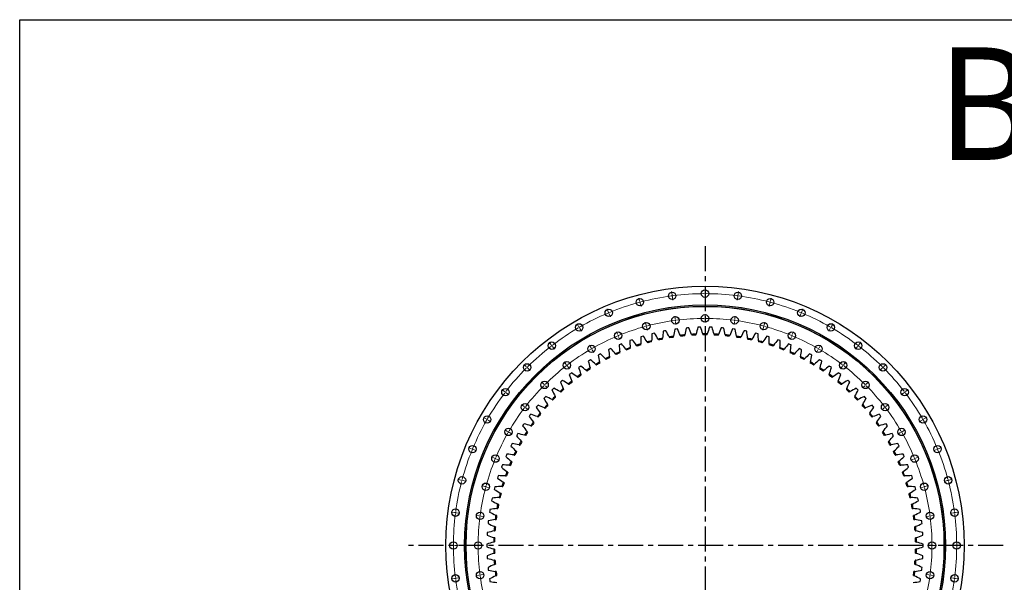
# Model space of a CAD drawing. Header units: millimetres. Extents: x -236 to 12913, y 25865 to 35735.
# Tile 4 of 10: x -236 to 4142, y 33235 to 35735. Entities that reach past the tile are written whole.
import ezdxf

# ---------------------------------------------------------------- set-up
doc = ezdxf.new("R2010")
doc.units = ezdxf.units.MM
doc.header["$LTSCALE"] = 50
doc.linetypes.add('CENTER', pattern=[10.16, 6.35, -1.27, 1.27, -1.27])

msp = doc.modelspace()

# ---------------------------------------------------------------- linework, layer by layer
at = {"linetype": 'CENTER', "ltscale": 0.35}
for p, q in [((2811.4, 34728.1), (2811.4, 32069.5)), ((4137.1, 33398.8), (1485.7, 33398.8))]:
    msp.add_line(p, q, dxfattribs=at)
at = {"color": 0, "linetype": 'Continuous', "lineweight": 18}
for p, q in [((2664.7, 34513.1), (2662.9, 34527)), ((2665.4, 34508.2), (2665.1, 34510.7)), ((2665.4, 34508.2), (2665.7, 34505.7)), ((2666, 34503.2), (2667.9, 34489.4)), ((2811.4, 34522.8), (2811.4, 34536.8)), ((2811.4, 34517.8), (2811.4, 34520.3)), ((2811.4, 34517.8), (2811.4, 34515.3)), ((2811.4, 34512.8), (2811.4, 34498.8)), ((2956.8, 34503.2), (2955, 34489.4)), ((2957.5, 34508.2), (2957.2, 34505.7)), ((2957.5, 34508.2), (2957.8, 34510.7)), ((2958.2, 34513.1), (2960, 34527)), ((2520.5, 34484.5), (2516.9, 34498)), ((2521.8, 34479.6), (2521.2, 34482)), ((2521.8, 34479.6), (2522.5, 34477.2)), ((2523.1, 34474.8), (2526.7, 34461.3)), ((3099.8, 34474.8), (3096.1, 34461.3)), ((3101.1, 34479.6), (3100.4, 34477.2)), ((3101.1, 34479.6), (3101.7, 34482)), ((3102.4, 34484.5), (3106, 34498)), ((2381.3, 34437.2), (2375.9, 34450.1)), ((2383.2, 34432.6), (2382.3, 34434.9)), ((2383.2, 34432.6), (2384.2, 34430.3)), ((2385.1, 34428), (2390.5, 34415)), ((2679.1, 34404.1), (2677.3, 34418)), ((2811.4, 34412.8), (2811.4, 34426.8)), ((2943.8, 34404.1), (2945.6, 34418)), ((3237.8, 34428), (3232.4, 34415)), ((3239.7, 34432.6), (3238.7, 34430.3)), ((3239.7, 34432.6), (3240.6, 34434.9)), ((3241.6, 34437.2), (3246.9, 34450.1)), ((2249.4, 34372.2), (2242.4, 34384.3)), ((2251.9, 34367.8), (2250.7, 34370)), ((2251.9, 34367.8), (2253.2, 34365.7)), ((2549, 34378.2), (2545.4, 34391.7)), ((2550.3, 34373.4), (2549.6, 34375.8)), ((2550.3, 34373.4), (2550.9, 34371)), ((2551.6, 34368.6), (2555.2, 34355)), ((2679.7, 34399.1), (2679.4, 34401.6)), ((2679.7, 34399.1), (2680.1, 34396.7)), ((2680.4, 34394.2), (2682.2, 34380.3)), ((2811.4, 34407.8), (2811.4, 34410.3)), ((2811.4, 34407.8), (2811.4, 34405.3)), ((2811.4, 34402.8), (2811.4, 34388.8)), ((2942.5, 34394.2), (2940.7, 34380.3)), ((2943.1, 34399.1), (2942.8, 34396.7)), ((2943.1, 34399.1), (2943.5, 34401.6)), ((3071.3, 34368.6), (3067.7, 34355)), ((3072.6, 34373.4), (3071.9, 34371)), ((3072.6, 34373.4), (3073.2, 34375.8)), ((3073.9, 34378.2), (3077.5, 34391.7)), ((3370.9, 34367.8), (3369.7, 34365.7)), ((3370.9, 34367.8), (3372.2, 34370)), ((3373.4, 34372.2), (3380.4, 34384.3)), ((2254.4, 34363.5), (2261.4, 34351.4)), ((2423.4, 34335.6), (2418, 34348.5)), ((2425.3, 34331), (2424.4, 34333.3)), ((2425.3, 34331), (2426.3, 34328.6)), ((2427.2, 34326.3), (2432.6, 34313.4)), ((3195.7, 34326.3), (3190.3, 34313.4)), ((3197.6, 34331), (3196.6, 34328.6)), ((3197.6, 34331), (3198.5, 34333.3)), ((3199.5, 34335.6), (3204.8, 34348.5)), ((3368.4, 34363.5), (3361.4, 34351.4)), ((2127.2, 34290.5), (2118.7, 34301.6)), ((2130.2, 34286.5), (2128.7, 34288.5)), ((2130.2, 34286.5), (2131.8, 34284.5)), ((2133.3, 34282.6), (2141.8, 34271.5)), ((2304.4, 34276.9), (2297.4, 34289)), ((3318.4, 34276.9), (3325.4, 34289)), ((3489.6, 34282.6), (3481.1, 34271.5)), ((3492.6, 34286.5), (3491.1, 34284.5)), ((3492.6, 34286.5), (3494.2, 34288.5)), ((3495.7, 34290.5), (3504.2, 34301.6)), ((2306.9, 34272.6), (2305.7, 34274.7)), ((2306.9, 34272.6), (2308.2, 34270.4)), ((2309.4, 34268.3), (2316.4, 34256.1)), ((3313.4, 34268.3), (3306.4, 34256.1)), ((3315.9, 34272.6), (3314.7, 34270.4)), ((3315.9, 34272.6), (3317.2, 34274.7)), ((2016.7, 34193.6), (2006.8, 34203.4)), ((2194.2, 34203.2), (2185.6, 34214.3)), ((2197.2, 34199.3), (2195.7, 34201.2)), ((2197.2, 34199.3), (2198.7, 34197.3)), ((2200.2, 34195.3), (2208.8, 34184.2)), ((3422.6, 34195.3), (3414.1, 34184.2)), ((3425.7, 34199.3), (3424.2, 34197.3)), ((3425.7, 34199.3), (3427.2, 34201.2)), ((3428.7, 34203.2), (3437.2, 34214.3)), ((3606.2, 34193.6), (3616.1, 34203.4)), ((2020.2, 34190), (2018.4, 34191.8)), ((2020.2, 34190), (2022, 34188.2)), ((2023.7, 34186.5), (2033.6, 34176.6)), ((3599.2, 34186.5), (3589.3, 34176.6)), ((3602.7, 34190), (3600.9, 34188.2)), ((3602.7, 34190), (3604.5, 34191.8)), ((2094.4, 34115.8), (2084.5, 34125.7)), ((2098, 34112.2), (2096.2, 34114)), ((2098, 34112.2), (2099.7, 34110.5)), ((2101.5, 34108.7), (2111.4, 34098.8)), ((3521.4, 34108.7), (3511.5, 34098.8)), ((3524.9, 34112.2), (3523.1, 34110.5)), ((3524.9, 34112.2), (3526.7, 34114)), ((3528.4, 34115.8), (3538.3, 34125.7)), ((1919.7, 34083), (1908.6, 34091.5)), ((1923.7, 34080), (1921.7, 34081.5)), ((1923.7, 34080), (1925.7, 34078.4)), ((1927.6, 34076.9), (1938.8, 34068.4)), ((3695.2, 34076.9), (3684.1, 34068.4)), ((3699.2, 34080), (3697.2, 34078.4)), ((3699.2, 34080), (3701.2, 34081.5)), ((3703.2, 34083), (3714.3, 34091.5)), ((2007, 34016), (1995.9, 34024.6)), ((3615.9, 34016), (3627, 34024.6)), ((2010.9, 34013), (2009, 34014.5)), ((2010.9, 34013), (2012.9, 34011.5)), ((2014.9, 34010), (2026, 34001.4)), ((3608, 34010), (3596.9, 34001.4)), ((3611.9, 34013), (3610, 34011.5)), ((3611.9, 34013), (3613.9, 34014.5)), ((1838, 33960.8), (1825.9, 33967.8)), ((1842.4, 33958.3), (1840.2, 33959.5)), ((1842.4, 33958.3), (1844.5, 33957)), ((1846.7, 33955.8), (1858.8, 33948.8)), ((3776.2, 33955.8), (3764.1, 33948.8)), ((3780.5, 33958.3), (3778.4, 33957)), ((3780.5, 33958.3), (3782.7, 33959.5)), ((3784.9, 33960.8), (3797, 33967.8)), ((1933.3, 33905.8), (1921.2, 33912.8)), ((1937.6, 33903.3), (1935.5, 33904.5)), ((1937.6, 33903.3), (1939.8, 33902)), ((1942, 33900.8), (1954.1, 33893.8)), ((3680.9, 33900.8), (3668.8, 33893.8)), ((3685.3, 33903.3), (3683.1, 33902)), ((3685.3, 33903.3), (3687.4, 33904.5)), ((3689.6, 33905.8), (3701.7, 33912.8)), ((1773, 33828.9), (1760.1, 33834.3)), ((1777.6, 33827), (1775.3, 33827.9)), ((1777.6, 33827), (1779.9, 33826)), ((1782.2, 33825.1), (1795.2, 33819.7)), ((3840.6, 33825.1), (3827.7, 33819.7)), ((3845.3, 33827), (3843, 33826)), ((3845.3, 33827), (3847.6, 33827.9)), ((3849.9, 33828.9), (3862.8, 33834.3)), ((1874.6, 33786.8), (1861.7, 33792.2)), ((1879.2, 33784.9), (1876.9, 33785.8)), ((1879.2, 33784.9), (1881.6, 33783.9)), ((1883.9, 33783), (1896.8, 33777.6)), ((3739, 33783), (3726.1, 33777.6)), ((3743.6, 33784.9), (3741.3, 33783.9)), ((3743.6, 33784.9), (3745.9, 33785.8)), ((3748.3, 33786.8), (3761.2, 33792.2)), ((1725.7, 33689.7), (1712.2, 33693.3)), ((1730.6, 33688.4), (1728.2, 33689)), ((1730.6, 33688.4), (1733, 33687.7)), ((1735.4, 33687.1), (1748.9, 33683.5)), ((3887.5, 33687.1), (3874, 33683.5)), ((3892.3, 33688.4), (3889.9, 33687.7)), ((3892.3, 33688.4), (3894.7, 33689)), ((3897.1, 33689.7), (3910.7, 33693.3)), ((1832, 33661.2), (1818.5, 33664.8)), ((1836.8, 33659.9), (1834.4, 33660.6)), ((1836.8, 33659.9), (1839.2, 33659.3)), ((1841.7, 33658.6), (1855.2, 33655)), ((3781.2, 33658.6), (3767.7, 33655)), ((3786.1, 33659.9), (3783.6, 33659.3)), ((3786.1, 33659.9), (3788.5, 33660.6)), ((3790.9, 33661.2), (3804.4, 33664.8)), ((1697.1, 33545.5), (1683.2, 33547.3)), ((1702, 33544.8), (1699.5, 33545.1)), ((1702, 33544.8), (1704.5, 33544.5)), ((1707, 33544.2), (1720.9, 33542.3)), ((3915.9, 33544.2), (3902, 33542.3)), ((3920.9, 33544.8), (3918.4, 33544.5)), ((3920.9, 33544.8), (3923.3, 33545.1)), ((3925.8, 33545.5), (3939.7, 33547.3)), ((1806.1, 33531.1), (1792.2, 33532.9)), ((1811.1, 33530.5), (1808.6, 33530.8)), ((1811.1, 33530.5), (1813.6, 33530.1)), ((1816, 33529.8), (1829.9, 33528)), ((3806.9, 33529.8), (3793, 33528)), ((3811.8, 33530.5), (3809.3, 33530.1)), ((3811.8, 33530.5), (3814.3, 33530.8)), ((3816.8, 33531.1), (3830.6, 33532.9)), ((1687.4, 33398.8), (1673.4, 33398.8)), ((1692.4, 33398.8), (1689.9, 33398.8)), ((1692.4, 33398.8), (1694.9, 33398.8)), ((1697.4, 33398.8), (1711.4, 33398.8)), ((1797.4, 33398.8), (1783.4, 33398.8)), ((1802.4, 33398.8), (1799.9, 33398.8)), ((1802.4, 33398.8), (1804.9, 33398.8)), ((1807.4, 33398.8), (1821.4, 33398.8)), ((3815.4, 33398.8), (3801.4, 33398.8)), ((3820.4, 33398.8), (3817.9, 33398.8)), ((3820.4, 33398.8), (3822.9, 33398.8)), ((3825.4, 33398.8), (3839.4, 33398.8)), ((3925.4, 33398.8), (3911.4, 33398.8)), ((3930.4, 33398.8), (3927.9, 33398.8)), ((3930.4, 33398.8), (3932.9, 33398.8)), ((3935.4, 33398.8), (3949.4, 33398.8)), ((1697.1, 33252.1), (1683.2, 33250.2)), ((1702, 33252.7), (1699.5, 33252.4)), ((1702, 33252.7), (1704.5, 33253)), ((1707, 33253.4), (1720.9, 33255.2)), ((1806.1, 33266.4), (1792.2, 33264.6)), ((1811.1, 33267.1), (1808.6, 33266.7)), ((1811.1, 33267.1), (1813.6, 33267.4)), ((1816, 33267.7), (1829.9, 33269.5)), ((3806.9, 33267.7), (3793, 33269.5)), ((3811.8, 33267.1), (3809.3, 33267.4)), ((3811.8, 33267.1), (3814.3, 33266.7)), ((3816.8, 33266.4), (3830.6, 33264.6)), ((3915.9, 33253.4), (3902, 33255.2)), ((3920.9, 33252.7), (3918.4, 33253)), ((3920.9, 33252.7), (3923.3, 33252.4)), ((3925.8, 33252.1), (3939.7, 33250.2))]:
    msp.add_line(p, q, dxfattribs=at)
at = {"color": 7, "linetype": 'Continuous', "lineweight": 25}
for p, q in [((2785.6, 34368.2), (2779.7, 34368.1)), ((2791.6, 34368.4), (2785.6, 34368.2)), ((2837.3, 34368.2), (2831.3, 34368.4)), ((2843.2, 34368.1), (2837.3, 34368.2)), ((2531.5, 34327.3), (2525.8, 34325.5)), ((2537.2, 34329), (2531.5, 34327.3)), ((2581.3, 34340.9), (2575.5, 34339.4)), ((2587.1, 34342.3), (2581.3, 34340.9)), ((2631.7, 34351.8), (2625.9, 34350.7)), ((2637.6, 34352.9), (2631.7, 34351.8)), ((2682.7, 34360), (2676.8, 34359.2)), ((2688.6, 34360.8), (2682.7, 34360)), ((2734.1, 34365.5), (2728.1, 34365)), ((2740, 34365.9), (2734.1, 34365.5)), ((2888.8, 34365.5), (2882.9, 34365.9)), ((2894.8, 34365), (2888.8, 34365.5)), ((2940.2, 34360), (2934.2, 34360.8)), ((2946.1, 34359.2), (2940.2, 34360)), ((2991.1, 34351.8), (2985.3, 34352.9)), ((2997, 34350.7), (2991.1, 34351.8)), ((3041.6, 34340.9), (3035.8, 34342.3)), ((3047.4, 34339.4), (3041.6, 34340.9)), ((3091.4, 34327.3), (3085.7, 34329)), ((3097.1, 34325.5), (3091.4, 34327.3)), ((2434.4, 34292.3), (2428.9, 34289.9)), ((2439.9, 34294.6), (2434.4, 34292.3)), ((2482.4, 34311.1), (2476.8, 34309)), ((2488.1, 34313.1), (2482.4, 34311.1)), ((3140.4, 34311.1), (3134.8, 34313.1)), ((3146, 34309), (3140.4, 34311.1)), ((3188.5, 34292.3), (3183, 34294.6)), ((3194, 34289.9), (3188.5, 34292.3)), ((2341.5, 34247.1), (2336.3, 34244.2)), ((2346.7, 34250), (2341.5, 34247.1)), ((2387.3, 34270.9), (2382, 34268.3)), ((2392.7, 34273.5), (2387.3, 34270.9)), ((3235.5, 34270.9), (3230.2, 34273.5)), ((3240.9, 34268.3), (3235.5, 34270.9)), ((3281.4, 34247.1), (3276.1, 34250)), ((3286.6, 34244.2), (3281.4, 34247.1)), ((2258.9, 34195.8), (2254, 34192.4)), ((2297, 34220.9), (2292, 34217.7)), ((2302.1, 34224.1), (2297, 34220.9)), ((3325.8, 34220.9), (3320.8, 34224.1)), ((3330.9, 34217.7), (3325.8, 34220.9)), ((3368.9, 34192.4), (3364, 34195.8)), ((2212.6, 34161.6), (2207.9, 34157.9)), ((2217.3, 34165.2), (2212.6, 34161.6)), ((2254, 34192.4), (2249.1, 34188.9)), ((3373.8, 34188.9), (3368.9, 34192.4)), ((3410.3, 34161.6), (3405.6, 34165.2)), ((3415, 34157.9), (3410.3, 34161.6)), ((2172.8, 34128.6), (2168.3, 34124.7)), ((2177.3, 34132.5), (2172.8, 34128.6)), ((3450.1, 34128.6), (3445.6, 34132.5)), ((3454.6, 34124.7), (3450.1, 34128.6)), ((2134.9, 34093.6), (2130.6, 34089.4)), ((2139.2, 34097.7), (2134.9, 34093.6)), ((3488, 34093.6), (3483.7, 34097.7)), ((3492.3, 34089.4), (3488, 34093.6)), ((2064.8, 34017.7), (2061.1, 34013.1)), ((2068.7, 34022.3), (2064.8, 34017.7)), ((2098.8, 34056.6), (2094.8, 34052.2)), ((2102.9, 34061), (2098.8, 34056.6)), ((3524, 34056.6), (3520, 34061)), ((3528.1, 34052.2), (3524, 34056.6)), ((3558, 34017.7), (3554.2, 34022.3)), ((3561.8, 34013.1), (3558, 34017.7)), ((2033, 33977.1), (2029.4, 33972.3)), ((2036.5, 33981.9), (2033, 33977.1)), ((3589.9, 33977.1), (3586.3, 33981.9)), ((3593.5, 33972.3), (3589.9, 33977.1)), ((2003.3, 33934.9), (2000, 33929.9)), ((2006.6, 33939.8), (2003.3, 33934.9)), ((3619.6, 33934.9), (3616.3, 33939.8)), ((3622.9, 33929.9), (3619.6, 33934.9)), ((1975.9, 33891.1), (1972.9, 33885.9)), ((1978.9, 33896.2), (1975.9, 33891.1)), ((3647, 33891.1), (3643.9, 33896.2)), ((3650, 33885.9), (3647, 33891.1)), ((1950.9, 33845.9), (1948.1, 33840.6)), ((1953.6, 33851.2), (1950.9, 33845.9)), ((3672, 33845.9), (3669.2, 33851.2)), ((3674.7, 33840.6), (3672, 33845.9)), ((1928.3, 33799.5), (1925.8, 33794.1)), ((1930.8, 33804.9), (1928.3, 33799.5)), ((3694.6, 33799.5), (3692.1, 33804.9)), ((3697, 33794.1), (3694.6, 33799.5)), ((1910.4, 33757.5), (1908.2, 33751.9)), ((3714.7, 33751.9), (3712.5, 33757.5)), ((1908.2, 33751.9), (1906.1, 33746.4)), ((3716.8, 33746.4), (3714.7, 33751.9)), ((1890.7, 33703.4), (1888.8, 33697.7)), ((1892.6, 33709), (1890.7, 33703.4)), ((3732.2, 33703.4), (3730.3, 33709)), ((3734, 33697.7), (3732.2, 33703.4)), ((1875.8, 33653.9), (1874.2, 33648.2)), ((1877.4, 33659.7), (1875.8, 33653.9)), ((3747.1, 33653.9), (3745.5, 33659.7)), ((3748.6, 33648.2), (3747.1, 33653.9)), ((1863.5, 33603.8), (1862.3, 33597.9)), ((1864.8, 33609.6), (1863.5, 33603.8)), ((3759.3, 33603.8), (3758.1, 33609.6)), ((3760.6, 33597.9), (3759.3, 33603.8)), ((1854, 33553), (1853, 33547.1)), ((1854.9, 33558.9), (1854, 33553)), ((3768.9, 33553), (3767.9, 33558.9)), ((3769.8, 33547.1), (3768.9, 33553)), ((1847.1, 33501.8), (1846.5, 33495.9)), ((1847.8, 33507.8), (1847.1, 33501.8)), ((3775.8, 33501.8), (3775.1, 33507.8)), ((3776.4, 33495.9), (3775.8, 33501.8)), ((1843, 33450.4), (1842.7, 33444.4)), ((1843.3, 33456.3), (1843, 33450.4)), ((3779.9, 33450.4), (3779.5, 33456.3)), ((3780.2, 33444.4), (3779.9, 33450.4)), ((1841.6, 33404.7), (1841.6, 33398.8)), ((3781.3, 33398.8), (3781.2, 33404.7)), ((1841.6, 33398.8), (1841.6, 33392.8)), ((3781.2, 33392.8), (3781.3, 33398.8)), ((1842.7, 33353.1), (1843, 33347.1)), ((1843, 33347.1), (1843.3, 33341.2)), ((3779.5, 33341.2), (3779.9, 33347.1)), ((3779.9, 33347.1), (3780.2, 33353.1)), ((1846.5, 33301.6), (1847.1, 33295.7)), ((1847.1, 33295.7), (1847.8, 33289.7)), ((3775.1, 33289.7), (3775.8, 33295.7)), ((3775.8, 33295.7), (3776.4, 33301.6)), ((1853, 33250.4), (1854, 33244.5)), ((1854, 33244.5), (1854.9, 33238.6)), ((3767.9, 33238.6), (3768.9, 33244.5)), ((3768.9, 33244.5), (3769.8, 33250.4))]:
    msp.add_line(p, q, dxfattribs=at)
msp.add_lwpolyline([(-236, 35734.8), (12913, 35734.8), (12913, 25865.2), (-236, 25865.2)], close=True)
for centre, radius in [((2811.4, 33398.8), 1152), ((2665.4, 34508.2), 16.5), ((2811.4, 34517.8), 16.5), ((2957.5, 34508.2), 16.5), ((2811.4, 33398.8), 1069), ((2811.4, 33398.8), 1063), ((2811.4, 33398.8), 1062.5), ((2521.8, 34479.6), 16.5), ((3101.1, 34479.6), 16.5), ((2383.2, 34432.6), 16.5), ((2679.7, 34399.1), 16.5), ((2811.4, 34407.8), 16.5), ((2943.1, 34399.1), 16.5), ((3239.7, 34432.6), 16.5), ((2251.9, 34367.8), 16.5), ((2550.3, 34373.4), 16.5), ((3072.6, 34373.4), 16.5), ((3370.9, 34367.8), 16.5), ((2425.3, 34331), 16.5), ((3197.6, 34331), 16.5), ((2130.2, 34286.5), 16.5), ((2306.9, 34272.6), 16.5), ((3315.9, 34272.6), 16.5), ((3492.6, 34286.5), 16.5), ((2020.2, 34190), 16.5), ((2197.2, 34199.3), 16.5), ((3425.7, 34199.3), 16.5), ((3602.7, 34190), 16.5), ((2098, 34112.2), 16.5), ((3524.9, 34112.2), 16.5), ((1923.7, 34080), 16.5), ((3699.2, 34080), 16.5), ((2010.9, 34013), 16.5), ((3611.9, 34013), 16.5), ((1842.4, 33958.3), 16.5), ((3780.5, 33958.3), 16.5), ((1937.6, 33903.3), 16.5), ((3685.3, 33903.3), 16.5), ((1777.6, 33827), 16.5), ((3845.3, 33827), 16.5), ((1879.2, 33784.9), 16.5), ((3743.6, 33784.9), 16.5), ((1730.6, 33688.4), 16.5), ((1836.8, 33659.9), 16.5), ((3786.1, 33659.9), 16.5), ((3892.3, 33688.4), 16.5), ((1702, 33544.8), 16.5), ((1811.1, 33530.5), 16.5), ((3811.8, 33530.5), 16.5), ((3920.9, 33544.8), 16.5), ((1692.4, 33398.8), 16.5), ((1802.4, 33398.8), 16.5), ((3820.4, 33398.8), 16.5), ((3930.4, 33398.8), 16.5), ((1811.1, 33267.1), 16.5), ((3811.8, 33267.1), 16.5), ((1702, 33252.7), 16.5), ((3920.9, 33252.7), 16.5)]:
    msp.add_circle(centre, radius, dxfattribs=at)
at = {"color": 0, "linetype": 'Continuous', "lineweight": 18}
for radius, start, end in [(1119, 97.756, 104.744), (1119, 97.5, 97.628), (1119, 97.372, 97.5), (1119, 90.256, 97.244), (1119, 90, 90.128), (1119, 89.872, 90), (1119, 82.756, 89.744), (1119, 82.5, 82.628), (1119, 82.372, 82.5), (1119, 75.256, 82.244), (1119, 105.256, 112.244), (1119, 105, 105.128), (1119, 104.872, 105), (1119, 75, 75.128), (1119, 74.872, 75), (1119, 67.756, 74.744), (1119, 112.756, 119.744), (1119, 112.5, 112.628), (1119, 112.372, 112.5), (1119, 67.5, 67.628), (1119, 67.372, 67.5), (1119, 60.256, 67.244), (1119, 120, 120.128), (1119, 119.872, 120), (1009, 105.2839, 112.2161), (1009, 105, 105.142), (1009, 104.858, 105), (1009, 97.7839, 104.7161), (1009, 97.5, 97.642), (1009, 97.358, 97.5), (1009, 90.2839, 97.2161), (1009, 90, 90.142), (1009, 89.858, 90), (1009, 82.7839, 89.7161), (1009, 82.5, 82.642), (1009, 82.358, 82.5), (1009, 75.2839, 82.2161), (1009, 75, 75.142), (1009, 74.858, 75), (1009, 67.7839, 74.7161), (1119, 60, 60.128), (1119, 59.872, 60), (1119, 120.256, 127.244), (1009, 112.7839, 119.7161), (1009, 112.5, 112.642), (1009, 112.358, 112.5), (1009, 67.5, 67.642), (1009, 67.358, 67.5), (1009, 60.2839, 67.2161), (1119, 52.756, 59.744), (1119, 127.756, 134.744), (1119, 127.5, 127.628), (1119, 127.372, 127.5), (1119, 52.5, 52.628), (1119, 52.372, 52.5), (1119, 45.256, 52.244), (1009, 120.2839, 127.2161), (1009, 120, 120.142), (1009, 119.858, 120), (1009, 60, 60.142), (1009, 59.858, 60), (1009, 52.7839, 59.7161), (1009, 127.7839, 134.7161), (1009, 127.5, 127.642), (1009, 127.358, 127.5), (1009, 52.5, 52.642), (1009, 52.358, 52.5), (1009, 45.2839, 52.2161), (1119, 135.256, 142.244), (1119, 135, 135.128), (1119, 134.872, 135), (1119, 45, 45.128), (1119, 44.872, 45), (1119, 37.756, 44.744), (1009, 135.2839, 142.2161), (1009, 135, 135.142), (1009, 134.858, 135), (1009, 45, 45.142), (1009, 44.858, 45), (1009, 37.7839, 44.7161), (1119, 142.756, 149.744), (1119, 142.5, 142.628), (1119, 142.372, 142.5), (1119, 37.5, 37.628), (1119, 37.372, 37.5), (1119, 30.256, 37.244), (1009, 142.7839, 149.7161), (1009, 142.5, 142.642), (1009, 142.358, 142.5), (1009, 37.5, 37.642), (1009, 37.358, 37.5), (1009, 30.2839, 37.2161), (1119, 150.256, 157.244), (1119, 150, 150.128), (1119, 149.872, 150), (1119, 30, 30.128), (1119, 29.872, 30), (1119, 22.756, 29.744), (1009, 150.2839, 157.2161), (1009, 150, 150.142), (1009, 149.858, 150), (1009, 30, 30.142), (1009, 29.858, 30), (1009, 22.7839, 29.7161), (1119, 157.756, 164.744), (1119, 157.5, 157.628), (1119, 157.372, 157.5), (1119, 22.5, 22.628), (1119, 22.372, 22.5), (1119, 15.256, 22.244), (1009, 157.7839, 164.7161), (1009, 157.5, 157.642), (1009, 157.358, 157.5), (1009, 22.5, 22.642), (1009, 22.358, 22.5), (1009, 15.2839, 22.2161), (1119, 165.256, 172.244), (1119, 165, 165.128), (1119, 164.872, 165), (1119, 15, 15.128), (1119, 14.872, 15), (1119, 7.756, 14.744), (1009, 165.2839, 172.2161), (1009, 165, 165.142), (1009, 164.858, 165), (1009, 15, 15.142), (1009, 14.858, 15), (1009, 7.7839, 14.7161), (1119, 172.756, 179.744), (1119, 172.5, 172.628), (1119, 172.372, 172.5), (1119, 7.5, 7.628), (1119, 7.372, 7.5), (1119, 0.256, 7.244), (1009, 172.7839, 179.7161), (1009, 172.5, 172.642), (1009, 172.358, 172.5), (1009, 7.5, 7.642), (1009, 7.358, 7.5), (1009, 0.2839, 7.2161), (1119, 179.872, 180), (1119, 180, 180.128), (1119, 180.256, 187.244), (1009, 179.858, 180), (1009, 180, 180.142), (1009, 180.2839, 187.2161), (1009, 352.7839, 359.7161), (1009, 0, 0.142), (1009, 359.858, 0), (1119, 352.756, 359.744), (1119, 0, 0.128), (1119, 359.872, 0), (1119, 187.372, 187.5), (1119, 187.5, 187.628), (1119, 187.756, 194.744), (1009, 187.358, 187.5), (1009, 187.5, 187.642), (1009, 187.7839, 194.7161), (1009, 345.2839, 352.2161), (1009, 352.358, 352.5), (1009, 352.5, 352.642), (1119, 345.256, 352.244), (1119, 352.372, 352.5), (1119, 352.5, 352.628)]:
    msp.add_arc((2811.4, 33398.8), radius, start, end, dxfattribs=at)
at = {"color": 7, "linetype": 'Continuous', "lineweight": 25}
for radius, start, end in [(940, 98.548, 99.7571), (936, 98.6275, 99.6776), (940, 95.4971, 96.7062), (936, 95.5766, 96.6268), (940, 92.4463, 93.6554), (936, 92.5258, 93.5759), (940, 89.3955, 90.6045), (936, 89.4749, 90.5251), (940, 86.3446, 87.5537), (936, 86.4241, 87.4742), (940, 83.2938, 84.5029), (936, 83.3732, 84.4234), (940, 80.2429, 81.452), (936, 80.3224, 81.3725), (940, 107.7005, 108.9096), (936, 107.78, 108.8302), (940, 104.6497, 105.8588), (936, 104.7292, 105.7793), (940, 101.5988, 102.8079), (936, 101.6783, 102.7285), (940, 77.1921, 78.4012), (936, 77.2715, 78.3217), (940, 74.1412, 75.3503), (936, 74.2207, 75.2708), (940, 71.0904, 72.2995), (936, 71.1698, 72.22), (940, 116.8531, 118.0622), (940, 113.8022, 115.0113), (936, 113.8817, 114.9319), (940, 110.7514, 111.9605), (936, 110.8308, 111.881), (936, 68.119, 69.1692), (940, 68.0395, 69.2486), (936, 65.0681, 66.1183), (940, 64.9887, 66.1978), (940, 61.9378, 63.1469), (940, 119.9039, 121.113), (936, 119.9834, 121.0336), (936, 116.9325, 117.9827), (936, 62.0173, 63.0675), (936, 58.9664, 60.0166), (940, 58.887, 60.0961), (940, 126.0056, 127.2147), (936, 126.0851, 127.1353), (940, 122.9548, 124.1639), (936, 123.0342, 124.0844), (936, 55.9156, 56.9658), (940, 55.8361, 57.0452), (936, 52.8647, 53.9149), (940, 52.7853, 53.9944), (940, 129.0565, 130.2656), (936, 129.1359, 130.1861), (936, 49.8139, 50.8641), (940, 49.7344, 50.9435), (940, 135.1582, 136.3673), (940, 132.1073, 133.3164), (936, 132.1868, 133.237), (936, 46.763, 47.8132), (940, 46.6836, 47.8927), (940, 43.6327, 44.8418), (940, 138.209, 139.4181), (936, 138.2885, 139.3386), (936, 135.2376, 136.2878), (936, 43.7122, 44.7624), (936, 40.6614, 41.7115), (940, 40.5819, 41.791), (940, 141.2599, 142.469), (936, 141.3393, 142.3895), (936, 37.6105, 38.6607), (940, 37.531, 38.7401), (940, 144.3107, 145.5198), (936, 144.3902, 145.4403), (936, 34.5597, 35.6098), (940, 34.4802, 35.6893), (940, 147.3616, 148.5707), (936, 147.441, 148.4912), (936, 31.5088, 32.559), (940, 31.4293, 32.6384), (940, 150.4124, 151.6215), (936, 150.4919, 151.542), (936, 28.458, 29.5081), (940, 28.3785, 29.5876), (940, 153.4632, 154.6723), (936, 153.5427, 154.5929), (936, 25.4071, 26.4573), (940, 25.3277, 26.5368), (940, 156.5141, 157.7232), (936, 156.5936, 157.6437), (936, 22.3563, 23.4064), (940, 22.2768, 23.4859), (940, 159.5649, 160.774), (936, 159.6444, 160.6946), (936, 19.3054, 20.3556), (940, 19.226, 20.4351), (940, 162.6158, 163.8249), (936, 162.6953, 163.7454), (936, 16.2546, 17.3047), (940, 16.1751, 17.3842), (940, 165.6666, 166.8757), (936, 165.7461, 166.7963), (936, 13.2037, 14.2539), (940, 13.1243, 14.3334), (940, 168.7175, 169.9266), (936, 168.7969, 169.8471), (936, 10.1529, 11.2031), (940, 10.0734, 11.2825), (940, 171.7683, 172.9774), (936, 171.8478, 172.898), (936, 7.102, 8.1522), (940, 7.0226, 8.2317), (940, 174.8192, 176.0283), (936, 174.8986, 175.9488), (936, 4.0512, 5.1014), (940, 3.9717, 5.1808), (940, 177.87, 179.0791), (936, 177.9495, 178.9997), (936, 1.0003, 2.0505), (940, 0.9209, 2.13), (940, 180.9209, 182.13), (936, 181.0003, 182.0505), (936, 357.9495, 358.9997), (940, 357.87, 359.0791), (940, 183.9717, 185.1808), (936, 184.0512, 185.1014), (936, 354.8986, 355.9488), (940, 354.8192, 356.0283), (940, 187.0226, 188.2317), (936, 187.102, 188.1522), (936, 351.8478, 352.898), (940, 351.7683, 352.9774)]:
    msp.add_arc((2811.4, 33398.8), radius, start, end, dxfattribs=at)
for points in [[(2779.7, 34368.1), (2776.9, 34358), (2774.1, 34348), (2771.3, 34337.9)], [(2801.5, 34338.7), (2798.2, 34348.6), (2794.9, 34358.5), (2791.6, 34368.4)], [(2831.3, 34368.4), (2828, 34358.5), (2824.7, 34348.6), (2821.4, 34338.7)], [(2851.6, 34337.9), (2848.8, 34348), (2846, 34358), (2843.2, 34368.1)], [(2525.8, 34325.5), (2525.7, 34315.1), (2525.7, 34304.7), (2525.6, 34294.3)], [(2554.6, 34303), (2548.8, 34311.7), (2543, 34320.3), (2537.2, 34329)], [(2575.5, 34339.4), (2574.9, 34329), (2574.3, 34318.6), (2573.7, 34308.2)], [(2603.1, 34315.4), (2597.7, 34324.3), (2592.4, 34333.3), (2587.1, 34342.3)], [(2625.9, 34350.7), (2624.8, 34340.3), (2623.6, 34329.9), (2622.4, 34319.6)], [(2652.1, 34325.2), (2647.3, 34334.4), (2642.4, 34343.6), (2637.6, 34352.9)], [(2652.1, 34325.2), (2652.8, 34323.9), (2653.4, 34322.7), (2654.1, 34321.4)], [(2671, 34324.2), (2671.3, 34325.6), (2671.5, 34326.9), (2671.7, 34328.3)], [(2676.8, 34359.2), (2675.1, 34348.9), (2673.4, 34338.6), (2671.7, 34328.3)], [(2701.7, 34332.3), (2697.3, 34341.8), (2693, 34351.3), (2688.6, 34360.8)], [(2701.7, 34332.3), (2702.3, 34331.1), (2702.8, 34329.8), (2703.4, 34328.5)], [(2720.5, 34330.3), (2720.8, 34331.7), (2721.1, 34333.1), (2721.4, 34334.4)], [(2728.1, 34365), (2725.9, 34354.8), (2723.6, 34344.6), (2721.4, 34334.4)], [(2751.5, 34336.8), (2747.7, 34346.6), (2743.8, 34356.2), (2740, 34365.9)], [(2751.5, 34336.8), (2752, 34335.5), (2752.5, 34334.2), (2753.1, 34332.9)], [(2770.2, 34333.9), (2770.6, 34335.2), (2770.9, 34336.6), (2771.3, 34337.9)], [(2801.5, 34338.7), (2802, 34337.4), (2802.4, 34336.1), (2802.9, 34334.7)], [(2820, 34334.7), (2820.5, 34336.1), (2820.9, 34337.4), (2821.4, 34338.7)], [(2851.6, 34337.9), (2851.9, 34336.6), (2852.3, 34335.2), (2852.7, 34333.9)], [(2869.8, 34332.9), (2870.3, 34334.2), (2870.9, 34335.5), (2871.4, 34336.8)], [(2882.9, 34365.9), (2879, 34356.2), (2875.2, 34346.6), (2871.4, 34336.8)], [(2901.5, 34334.4), (2899.2, 34344.6), (2897, 34354.8), (2894.8, 34365)], [(2901.5, 34334.4), (2901.8, 34333.1), (2902.1, 34331.7), (2902.4, 34330.3)], [(2919.5, 34328.5), (2920, 34329.8), (2920.6, 34331.1), (2921.2, 34332.3)], [(2934.2, 34360.8), (2929.9, 34351.3), (2925.6, 34341.8), (2921.2, 34332.3)], [(2951.2, 34328.3), (2949.5, 34338.6), (2947.8, 34348.9), (2946.1, 34359.2)], [(2951.2, 34328.3), (2951.4, 34326.9), (2951.6, 34325.6), (2951.8, 34324.2)], [(2968.8, 34321.4), (2969.4, 34322.7), (2970.1, 34323.9), (2970.7, 34325.2)], [(2985.3, 34352.9), (2980.4, 34343.6), (2975.6, 34334.4), (2970.7, 34325.2)], [(3000.4, 34319.6), (2999.3, 34329.9), (2998.1, 34340.3), (2997, 34350.7)], [(3035.8, 34342.3), (3030.5, 34333.3), (3025.2, 34324.3), (3019.8, 34315.4)], [(3049.2, 34308.2), (3048.6, 34318.6), (3048, 34329), (3047.4, 34339.4)], [(3085.7, 34329), (3079.9, 34320.3), (3074.1, 34311.7), (3068.3, 34303)], [(3097.2, 34294.3), (3097.2, 34304.7), (3097.2, 34315.1), (3097.1, 34325.5)], [(2428.9, 34289.9), (2429.9, 34279.6), (2431, 34269.2), (2432.1, 34258.8)], [(2459.9, 34270.6), (2453.2, 34278.6), (2446.5, 34286.6), (2439.9, 34294.6)], [(2476.8, 34309), (2477.4, 34298.6), (2477.9, 34288.2), (2478.4, 34277.8)], [(2506.8, 34288), (2500.5, 34296.4), (2494.3, 34304.7), (2488.1, 34313.1)], [(2506.8, 34288), (2507.7, 34286.9), (2508.5, 34285.8), (2509.3, 34284.7)], [(2525.6, 34290.1), (2525.6, 34291.5), (2525.6, 34292.9), (2525.6, 34294.3)], [(2554.6, 34303), (2555.4, 34301.8), (2556.1, 34300.7), (2556.9, 34299.5)], [(2573.5, 34304), (2573.5, 34305.4), (2573.6, 34306.8), (2573.7, 34308.2)], [(2603.1, 34315.4), (2603.8, 34314.2), (2604.5, 34313), (2605.2, 34311.8)], [(2622, 34315.4), (2622.1, 34316.8), (2622.3, 34318.2), (2622.4, 34319.6)], [(3000.4, 34319.6), (3000.6, 34318.2), (3000.7, 34316.8), (3000.9, 34315.4)], [(3017.7, 34311.8), (3018.4, 34313), (3019.1, 34314.2), (3019.8, 34315.4)], [(3049.2, 34308.2), (3049.3, 34306.8), (3049.3, 34305.4), (3049.4, 34304)], [(3066, 34299.5), (3066.8, 34300.7), (3067.5, 34301.8), (3068.3, 34303)], [(3097.2, 34294.3), (3097.2, 34292.9), (3097.3, 34291.5), (3097.3, 34290.1)], [(3113.5, 34284.7), (3114.4, 34285.8), (3115.2, 34286.9), (3116.1, 34288)], [(3134.8, 34313.1), (3128.6, 34304.7), (3122.3, 34296.4), (3116.1, 34288)], [(3144.5, 34277.8), (3145, 34288.2), (3145.5, 34298.6), (3146, 34309)], [(3183, 34294.6), (3176.4, 34286.6), (3169.7, 34278.6), (3163, 34270.6)], [(3190.8, 34258.8), (3191.9, 34269.2), (3192.9, 34279.6), (3194, 34289.9)], [(2336.3, 34244.2), (2338.5, 34234), (2340.6, 34223.8), (2342.8, 34213.6)], [(2369.2, 34228.3), (2361.7, 34235.5), (2354.2, 34242.7), (2346.7, 34250)], [(2382, 34268.3), (2383.6, 34258), (2385.2, 34247.7), (2386.8, 34237.4)], [(2387.5, 34233.2), (2387.3, 34234.6), (2387.1, 34236), (2386.8, 34237.4)], [(2414, 34250.6), (2406.9, 34258.2), (2399.8, 34265.9), (2392.7, 34273.5)], [(2414, 34250.6), (2415, 34249.6), (2415.9, 34248.6), (2416.9, 34247.5)], [(2432.5, 34254.6), (2432.4, 34256), (2432.2, 34257.4), (2432.1, 34258.8)], [(2459.9, 34270.6), (2460.8, 34269.5), (2461.7, 34268.4), (2462.6, 34267.3)], [(2478.6, 34273.6), (2478.5, 34275), (2478.5, 34276.4), (2478.4, 34277.8)], [(3144.5, 34277.8), (3144.4, 34276.4), (3144.4, 34275), (3144.3, 34273.6)], [(3160.3, 34267.3), (3161.2, 34268.4), (3162.1, 34269.5), (3163, 34270.6)], [(3190.8, 34258.8), (3190.7, 34257.4), (3190.5, 34256), (3190.4, 34254.6)], [(3206, 34247.5), (3207, 34248.6), (3207.9, 34249.6), (3208.9, 34250.6)], [(3230.2, 34273.5), (3223.1, 34265.9), (3216, 34258.2), (3208.9, 34250.6)], [(3236, 34237.4), (3235.8, 34236), (3235.6, 34234.6), (3235.4, 34233.2)], [(3236, 34237.4), (3237.7, 34247.7), (3239.3, 34258), (3240.9, 34268.3)], [(3276.1, 34250), (3268.7, 34242.7), (3261.2, 34235.5), (3253.6, 34228.3)], [(3280.1, 34213.6), (3282.2, 34223.8), (3284.4, 34234), (3286.6, 34244.2)], [(2283.6, 34176.6), (2275.3, 34183), (2267.1, 34189.4), (2258.9, 34195.8)], [(2292, 34217.7), (2294.7, 34207.7), (2297.4, 34197.6), (2300.1, 34187.5)], [(2325.7, 34203.5), (2317.8, 34210.4), (2310, 34217.2), (2302.1, 34224.1)], [(2325.7, 34203.5), (2326.8, 34202.6), (2327.8, 34201.7), (2328.9, 34200.8)], [(2343.7, 34209.5), (2343.4, 34210.9), (2343.1, 34212.2), (2342.8, 34213.6)], [(2369.2, 34228.3), (2370.2, 34227.3), (2371.3, 34226.3), (2372.3, 34225.3)], [(3250.6, 34225.3), (3251.6, 34226.3), (3252.6, 34227.3), (3253.6, 34228.3)], [(3280.1, 34213.6), (3279.8, 34212.2), (3279.5, 34210.9), (3279.2, 34209.5)], [(3294, 34200.8), (3295, 34201.7), (3296.1, 34202.6), (3297.2, 34203.5)], [(3320.8, 34224.1), (3312.9, 34217.2), (3305.1, 34210.4), (3297.2, 34203.5)], [(3322.8, 34187.5), (3325.5, 34197.6), (3328.2, 34207.7), (3330.9, 34217.7)], [(3364, 34195.8), (3355.8, 34189.4), (3347.5, 34183), (3339.3, 34176.6)], [(2207.9, 34157.9), (2211.6, 34148.2), (2215.4, 34138.4), (2219.2, 34128.7)], [(2242.9, 34147.4), (2234.4, 34153.3), (2225.8, 34159.3), (2217.3, 34165.2)], [(2249.1, 34188.9), (2252.4, 34179), (2255.6, 34169.1), (2258.8, 34159.2)], [(2260.2, 34155.2), (2259.7, 34156.5), (2259.3, 34157.9), (2258.8, 34159.2)], [(2283.6, 34176.6), (2284.7, 34175.7), (2285.8, 34174.8), (2286.9, 34174)], [(2301.2, 34183.5), (2300.8, 34184.8), (2300.5, 34186.2), (2300.1, 34187.5)], [(3322.8, 34187.5), (3322.4, 34186.2), (3322.1, 34184.8), (3321.7, 34183.5)], [(3336, 34174), (3337.1, 34174.8), (3338.2, 34175.7), (3339.3, 34176.6)], [(3364, 34159.2), (3363.6, 34157.9), (3363.2, 34156.5), (3362.7, 34155.2)], [(3364, 34159.2), (3367.3, 34169.1), (3370.5, 34179), (3373.8, 34188.9)], [(3405.6, 34165.2), (3397.1, 34159.3), (3388.5, 34153.3), (3380, 34147.4)], [(3403.7, 34128.7), (3407.5, 34138.4), (3411.2, 34148.2), (3415, 34157.9)], [(2168.3, 34124.7), (2172.6, 34115.2), (2176.9, 34105.7), (2181.2, 34096.1)], [(2203.9, 34116), (2195, 34121.5), (2186.2, 34127), (2177.3, 34132.5)], [(2203.9, 34116), (2205.1, 34115.3), (2206.3, 34114.6), (2207.5, 34113.8)], [(2220.7, 34124.8), (2220.2, 34126.1), (2219.7, 34127.4), (2219.2, 34128.7)], [(2242.9, 34147.4), (2244.1, 34146.6), (2245.2, 34145.8), (2246.4, 34145)], [(3376.5, 34145), (3377.7, 34145.8), (3378.8, 34146.6), (3380, 34147.4)], [(3403.7, 34128.7), (3403.2, 34127.4), (3402.7, 34126.1), (3402.2, 34124.8)], [(3415.4, 34113.8), (3416.6, 34114.6), (3417.8, 34115.3), (3419, 34116)], [(3445.6, 34132.5), (3436.7, 34127), (3427.9, 34121.5), (3419, 34116)], [(3441.7, 34096.1), (3446, 34105.7), (3450.3, 34115.2), (3454.6, 34124.7)], [(2130.6, 34089.4), (2135.4, 34080.2), (2140.2, 34070.9), (2144.9, 34061.6)], [(2166.6, 34082.7), (2157.4, 34087.7), (2148.3, 34092.7), (2139.2, 34097.7)], [(2146.9, 34057.9), (2146.2, 34059.1), (2145.6, 34060.4), (2144.9, 34061.6)], [(2166.6, 34082.7), (2167.8, 34082), (2169, 34081.3), (2170.3, 34080.7)], [(2182.9, 34092.3), (2182.3, 34093.6), (2181.7, 34094.9), (2181.2, 34096.1)], [(3441.7, 34096.1), (3441.2, 34094.9), (3440.6, 34093.6), (3440, 34092.3)], [(3452.6, 34080.7), (3453.8, 34081.3), (3455.1, 34082), (3456.3, 34082.7)], [(3483.7, 34097.7), (3474.6, 34092.7), (3465.5, 34087.7), (3456.3, 34082.7)], [(3478, 34061.6), (3477.3, 34060.4), (3476.7, 34059.1), (3476, 34057.9)], [(3478, 34061.6), (3482.7, 34070.9), (3487.5, 34080.2), (3492.3, 34089.4)], [(2097.5, 34010.3), (2087.9, 34014.3), (2078.3, 34018.3), (2068.7, 34022.3)], [(2094.8, 34052.2), (2100.1, 34043.2), (2105.3, 34034.2), (2110.6, 34025.2)], [(2131.1, 34047.4), (2121.7, 34051.9), (2112.3, 34056.4), (2102.9, 34061)], [(2112.7, 34021.6), (2112, 34022.8), (2111.3, 34024), (2110.6, 34025.2)], [(2131.1, 34047.4), (2132.4, 34046.8), (2133.6, 34046.2), (2134.9, 34045.6)], [(3488, 34045.6), (3489.3, 34046.2), (3490.5, 34046.8), (3491.8, 34047.4)], [(3520, 34061), (3510.6, 34056.4), (3501.2, 34051.9), (3491.8, 34047.4)], [(3512.3, 34025.2), (3511.6, 34024), (3510.9, 34022.8), (3510.2, 34021.6)], [(3512.3, 34025.2), (3517.5, 34034.2), (3522.8, 34043.2), (3528.1, 34052.2)], [(3554.2, 34022.3), (3544.6, 34018.3), (3535, 34014.3), (3525.3, 34010.3)], [(2066, 33971.4), (2056.2, 33974.9), (2046.3, 33978.4), (2036.5, 33981.9)], [(2061.1, 34013.1), (2066.8, 34004.4), (2072.5, 33995.7), (2078.2, 33987)], [(2080.6, 33983.5), (2079.8, 33984.7), (2079, 33985.8), (2078.2, 33987)], [(2097.5, 34010.3), (2098.8, 34009.7), (2100.1, 34009.2), (2101.4, 34008.6)], [(3521.5, 34008.6), (3522.8, 34009.2), (3524.1, 34009.7), (3525.3, 34010.3)], [(3544.6, 33987), (3543.9, 33985.8), (3543.1, 33984.7), (3542.3, 33983.5)], [(3544.6, 33987), (3550.4, 33995.7), (3556.1, 34004.4), (3561.8, 34013.1)], [(3586.3, 33981.9), (3576.5, 33978.4), (3566.7, 33974.9), (3556.9, 33971.4)], [(2000, 33929.9), (2006.6, 33921.9), (2013.3, 33913.8), (2019.9, 33905.7)], [(2036.6, 33930.9), (2026.6, 33933.9), (2016.6, 33936.9), (2006.6, 33939.8)], [(2029.4, 33972.3), (2035.6, 33963.9), (2041.8, 33955.6), (2048, 33947.1)], [(2036.6, 33930.9), (2037.9, 33930.5), (2039.3, 33930.1), (2040.6, 33929.7)], [(2050.5, 33943.8), (2049.6, 33944.9), (2048.8, 33946), (2048, 33947.1)], [(2066, 33971.4), (2067.3, 33970.9), (2068.6, 33970.5), (2070, 33970)], [(3552.9, 33970), (3554.2, 33970.5), (3555.6, 33970.9), (3556.9, 33971.4)], [(3574.9, 33947.1), (3574.1, 33946), (3573.2, 33944.9), (3572.4, 33943.8)], [(3574.9, 33947.1), (3581.1, 33955.6), (3587.3, 33963.9), (3593.5, 33972.3)], [(3582.3, 33929.7), (3583.6, 33930.1), (3585, 33930.5), (3586.3, 33930.9)], [(3616.3, 33939.8), (3606.3, 33936.9), (3596.3, 33933.9), (3586.3, 33930.9)], [(3603, 33905.7), (3609.6, 33913.8), (3616.3, 33921.9), (3622.9, 33929.9)], [(2009.4, 33888.9), (1999.2, 33891.4), (1989.1, 33893.8), (1978.9, 33896.2)], [(2009.4, 33888.9), (2010.7, 33888.6), (2012.1, 33888.3), (2013.4, 33887.9)], [(2022.5, 33902.5), (2021.7, 33903.6), (2020.8, 33904.7), (2019.9, 33905.7)], [(3603, 33905.7), (3602.1, 33904.7), (3601.2, 33903.6), (3600.3, 33902.5)], [(3609.4, 33887.9), (3610.8, 33888.3), (3612.2, 33888.6), (3613.5, 33888.9)], [(3643.9, 33896.2), (3633.8, 33893.8), (3623.7, 33891.4), (3613.5, 33888.9)], [(1984.4, 33845.5), (1974.1, 33847.4), (1963.9, 33849.3), (1953.6, 33851.2)], [(1972.9, 33885.9), (1979.9, 33878.3), (1987, 33870.6), (1994, 33862.9)], [(1984.4, 33845.5), (1985.8, 33845.3), (1987.2, 33845), (1988.5, 33844.8)], [(1996.9, 33859.8), (1995.9, 33860.8), (1995, 33861.9), (1994, 33862.9)], [(3628.9, 33862.9), (3627.9, 33861.9), (3627, 33860.8), (3626, 33859.8)], [(3628.9, 33862.9), (3635.9, 33870.6), (3643, 33878.3), (3650, 33885.9)], [(3634.3, 33844.8), (3635.7, 33845), (3637.1, 33845.3), (3638.5, 33845.5)], [(3669.2, 33851.2), (3659, 33849.3), (3648.7, 33847.4), (3638.5, 33845.5)], [(1961.8, 33800.9), (1951.4, 33802.2), (1941.1, 33803.6), (1930.8, 33804.9)], [(1948.1, 33840.6), (1955.6, 33833.3), (1963, 33826), (1970.5, 33818.7)], [(1961.8, 33800.9), (1963.2, 33800.7), (1964.6, 33800.5), (1966, 33800.4)], [(1973.5, 33815.8), (1972.5, 33816.8), (1971.5, 33817.7), (1970.5, 33818.7)], [(3652.4, 33818.7), (3651.4, 33817.7), (3650.4, 33816.8), (3649.4, 33815.8)], [(3652.4, 33818.7), (3659.9, 33826), (3667.3, 33833.3), (3674.7, 33840.6)], [(3656.9, 33800.4), (3658.3, 33800.5), (3659.7, 33800.7), (3661.1, 33800.9)], [(3692.1, 33804.9), (3681.8, 33803.6), (3671.4, 33802.2), (3661.1, 33800.9)], [(1941.6, 33755.1), (1931.2, 33755.9), (1920.8, 33756.7), (1910.4, 33757.5)], [(1925.8, 33794.1), (1933.7, 33787.2), (1941.5, 33780.3), (1949.3, 33773.4)], [(1941.6, 33755.1), (1943, 33755), (1944.4, 33754.9), (1945.8, 33754.8)], [(1952.5, 33770.6), (1951.4, 33771.5), (1950.4, 33772.4), (1949.3, 33773.4)], [(3673.6, 33773.4), (3672.5, 33772.4), (3671.5, 33771.5), (3670.4, 33770.6)], [(3673.6, 33773.4), (3681.4, 33780.3), (3689.2, 33787.2), (3697, 33794.1)], [(3677.1, 33754.8), (3678.5, 33754.9), (3679.9, 33755), (3681.3, 33755.1)], [(3712.5, 33757.5), (3702.1, 33756.7), (3691.7, 33755.9), (3681.3, 33755.1)], [(1906.1, 33746.4), (1914.2, 33739.9), (1922.4, 33733.4), (1930.6, 33727)], [(1933.9, 33724.3), (1932.8, 33725.2), (1931.7, 33726.1), (1930.6, 33727)], [(3692.3, 33727), (3691.2, 33726.1), (3690.1, 33725.2), (3689, 33724.3)], [(3692.3, 33727), (3700.5, 33733.4), (3708.6, 33739.9), (3716.8, 33746.4)], [(1888.8, 33697.7), (1897.4, 33691.7), (1905.9, 33685.7), (1914.4, 33679.6)], [(1923.9, 33708.3), (1913.4, 33708.5), (1903, 33708.8), (1892.6, 33709)], [(1917.8, 33677.2), (1916.7, 33678), (1915.5, 33678.8), (1914.4, 33679.6)], [(1923.9, 33708.3), (1925.3, 33708.3), (1926.7, 33708.2), (1928.1, 33708.2)], [(3694.8, 33708.2), (3696.2, 33708.2), (3697.6, 33708.3), (3699, 33708.3)], [(3730.3, 33709), (3719.9, 33708.8), (3709.4, 33708.5), (3699, 33708.3)], [(3708.5, 33679.6), (3707.4, 33678.8), (3706.2, 33678), (3705.1, 33677.2)], [(3708.5, 33679.6), (3717, 33685.7), (3725.5, 33691.7), (3734, 33697.7)], [(1874.2, 33648.2), (1883.1, 33642.6), (1891.9, 33637), (1900.7, 33631.5)], [(1908.7, 33660.6), (1898.2, 33660.3), (1887.8, 33660), (1877.4, 33659.7)], [(1904.3, 33629.2), (1903.1, 33630), (1901.9, 33630.7), (1900.7, 33631.5)], [(1908.7, 33660.6), (1910.1, 33660.7), (1911.5, 33660.7), (1912.9, 33660.8)], [(3710, 33660.8), (3711.4, 33660.7), (3712.8, 33660.7), (3714.2, 33660.6)], [(3745.5, 33659.7), (3735.1, 33660), (3724.7, 33660.3), (3714.2, 33660.6)], [(3722.2, 33631.5), (3721, 33630.7), (3719.8, 33630), (3718.6, 33629.2)], [(3722.2, 33631.5), (3731, 33637), (3739.8, 33642.6), (3748.6, 33648.2)], [(1862.3, 33597.9), (1871.4, 33592.9), (1880.5, 33587.8), (1889.6, 33582.7)], [(1896, 33612.2), (1885.6, 33611.3), (1875.2, 33610.5), (1864.8, 33609.6)], [(1893.3, 33580.6), (1892.1, 33581.3), (1890.8, 33582), (1889.6, 33582.7)], [(1896, 33612.2), (1897.4, 33612.3), (1898.8, 33612.4), (1900.2, 33612.6)], [(3722.7, 33612.6), (3724.1, 33612.4), (3725.5, 33612.3), (3726.9, 33612.2)], [(3758.1, 33609.6), (3747.7, 33610.5), (3737.3, 33611.3), (3726.9, 33612.2)], [(3733.3, 33582.7), (3732.1, 33582), (3730.8, 33581.3), (3729.6, 33580.6)], [(3733.3, 33582.7), (3742.4, 33587.8), (3751.5, 33592.9), (3760.6, 33597.9)], [(1853, 33547.1), (1862.4, 33542.5), (1871.8, 33538), (1881.1, 33533.3)], [(1885.9, 33563.2), (1875.6, 33561.7), (1865.3, 33560.3), (1854.9, 33558.9)], [(1885.9, 33563.2), (1887.3, 33563.4), (1888.7, 33563.6), (1890.1, 33563.8)], [(3732.8, 33563.8), (3734.2, 33563.6), (3735.6, 33563.4), (3737, 33563.2)], [(3767.9, 33558.9), (3757.6, 33560.3), (3747.3, 33561.7), (3737, 33563.2)], [(3741.8, 33533.3), (3751.1, 33538), (3760.5, 33542.5), (3769.8, 33547.1)], [(1846.5, 33495.9), (1856.1, 33491.8), (1865.7, 33487.7), (1875.3, 33483.6)], [(1878.5, 33513.7), (1868.2, 33511.7), (1858, 33509.7), (1847.8, 33507.8)], [(1878.5, 33513.7), (1879.9, 33514), (1881.2, 33514.2), (1882.6, 33514.5)], [(1884.9, 33531.5), (1883.6, 33532.1), (1882.4, 33532.7), (1881.1, 33533.3)], [(3741.8, 33533.3), (3740.5, 33532.7), (3739.2, 33532.1), (3738, 33531.5)], [(3740.3, 33514.5), (3741.6, 33514.2), (3743, 33514), (3744.4, 33513.7)], [(3775.1, 33507.8), (3764.9, 33509.7), (3754.6, 33511.7), (3744.4, 33513.7)], [(3747.6, 33483.6), (3757.2, 33487.7), (3766.8, 33491.8), (3776.4, 33495.9)], [(1873.7, 33463.9), (1863.6, 33461.3), (1853.5, 33458.8), (1843.3, 33456.3)], [(1873.7, 33463.9), (1875.1, 33464.2), (1876.4, 33464.5), (1877.8, 33464.9)], [(1879.1, 33482), (1877.9, 33482.5), (1876.6, 33483.1), (1875.3, 33483.6)], [(3747.6, 33483.6), (3746.3, 33483.1), (3745, 33482.5), (3743.7, 33482)], [(3745.1, 33464.9), (3746.5, 33464.5), (3747.8, 33464.2), (3749.2, 33463.9)], [(3779.5, 33456.3), (3769.4, 33458.8), (3759.3, 33461.3), (3749.2, 33463.9)], [(1871.6, 33413.9), (1861.6, 33410.8), (1851.6, 33407.8), (1841.6, 33404.7)], [(1842.7, 33444.4), (1852.5, 33440.9), (1862.3, 33437.3), (1872.1, 33433.7)], [(1871.6, 33413.9), (1872.9, 33414.3), (1874.2, 33414.7), (1875.6, 33415.1)], [(1876, 33432.3), (1874.7, 33432.7), (1873.4, 33433.2), (1872.1, 33433.7)], [(3750.8, 33433.7), (3749.5, 33433.2), (3748.2, 33432.7), (3746.8, 33432.3)], [(3747.3, 33415.1), (3748.6, 33414.7), (3750, 33414.3), (3751.3, 33413.9)], [(3750.8, 33433.7), (3760.6, 33437.3), (3770.4, 33440.9), (3780.2, 33444.4)], [(3781.2, 33404.7), (3771.3, 33407.8), (3761.3, 33410.8), (3751.3, 33413.9)], [(1841.6, 33392.8), (1851.6, 33389.8), (1861.6, 33386.7), (1871.6, 33383.7)], [(1872.1, 33363.8), (1862.3, 33360.2), (1852.5, 33356.7), (1842.7, 33353.1)], [(1875.6, 33382.4), (1874.2, 33382.8), (1872.9, 33383.2), (1871.6, 33383.7)], [(1872.1, 33363.8), (1873.4, 33364.3), (1874.7, 33364.8), (1876, 33365.3)], [(3746.8, 33365.3), (3748.2, 33364.8), (3749.5, 33364.3), (3750.8, 33363.8)], [(3751.3, 33383.7), (3750, 33383.2), (3748.6, 33382.8), (3747.3, 33382.4)], [(3780.2, 33353.1), (3770.4, 33356.7), (3760.6, 33360.2), (3750.8, 33363.8)], [(3751.3, 33383.7), (3761.3, 33386.7), (3771.3, 33389.8), (3781.2, 33392.8)], [(1843.3, 33341.2), (1853.5, 33338.7), (1863.6, 33336.2), (1873.7, 33333.7)], [(1877.8, 33332.6), (1876.4, 33333), (1875.1, 33333.3), (1873.7, 33333.7)], [(3749.2, 33333.7), (3747.8, 33333.3), (3746.5, 33333), (3745.1, 33332.6)], [(3749.2, 33333.7), (3759.3, 33336.2), (3769.4, 33338.7), (3779.5, 33341.2)], [(1875.3, 33313.9), (1865.7, 33309.8), (1856.1, 33305.7), (1846.5, 33301.6)], [(1847.8, 33289.7), (1858, 33287.8), (1868.2, 33285.8), (1878.5, 33283.8)], [(1875.3, 33313.9), (1876.6, 33314.4), (1877.9, 33315), (1879.1, 33315.5)], [(1882.6, 33283), (1881.2, 33283.3), (1879.9, 33283.6), (1878.5, 33283.8)], [(3744.4, 33283.8), (3743, 33283.6), (3741.6, 33283.3), (3740.3, 33283)], [(3743.7, 33315.5), (3745, 33315), (3746.3, 33314.4), (3747.6, 33313.9)], [(3744.4, 33283.8), (3754.6, 33285.8), (3764.9, 33287.8), (3775.1, 33289.7)], [(3776.4, 33301.6), (3766.8, 33305.7), (3757.2, 33309.8), (3747.6, 33313.9)], [(1881.1, 33264.2), (1871.8, 33259.6), (1862.4, 33255), (1853, 33250.4)], [(1854.9, 33238.6), (1865.3, 33237.2), (1875.6, 33235.8), (1885.9, 33234.3)], [(1881.1, 33264.2), (1882.4, 33264.8), (1883.6, 33265.4), (1884.9, 33266)], [(3737, 33234.3), (3747.3, 33235.8), (3757.6, 33237.2), (3767.9, 33238.6)], [(3738, 33266), (3739.2, 33265.4), (3740.5, 33264.8), (3741.8, 33264.2)], [(3769.8, 33250.4), (3760.5, 33255), (3751.1, 33259.6), (3741.8, 33264.2)]]:
    msp.add_open_spline(points, degree=3, dxfattribs=at)

# ---------------------------------------------------------------- texts
at = {"insert": (3846.5, 35612), "char_height": 500, "width": 1063.213, "attachment_point": 1}
msp.add_mtext('{\\fYu Gothic Medium|b0|i0|c0|p0;\\C1;B2140-1-2304AA}', dxfattribs=at)

doc.saveas('drawing.dxf')
